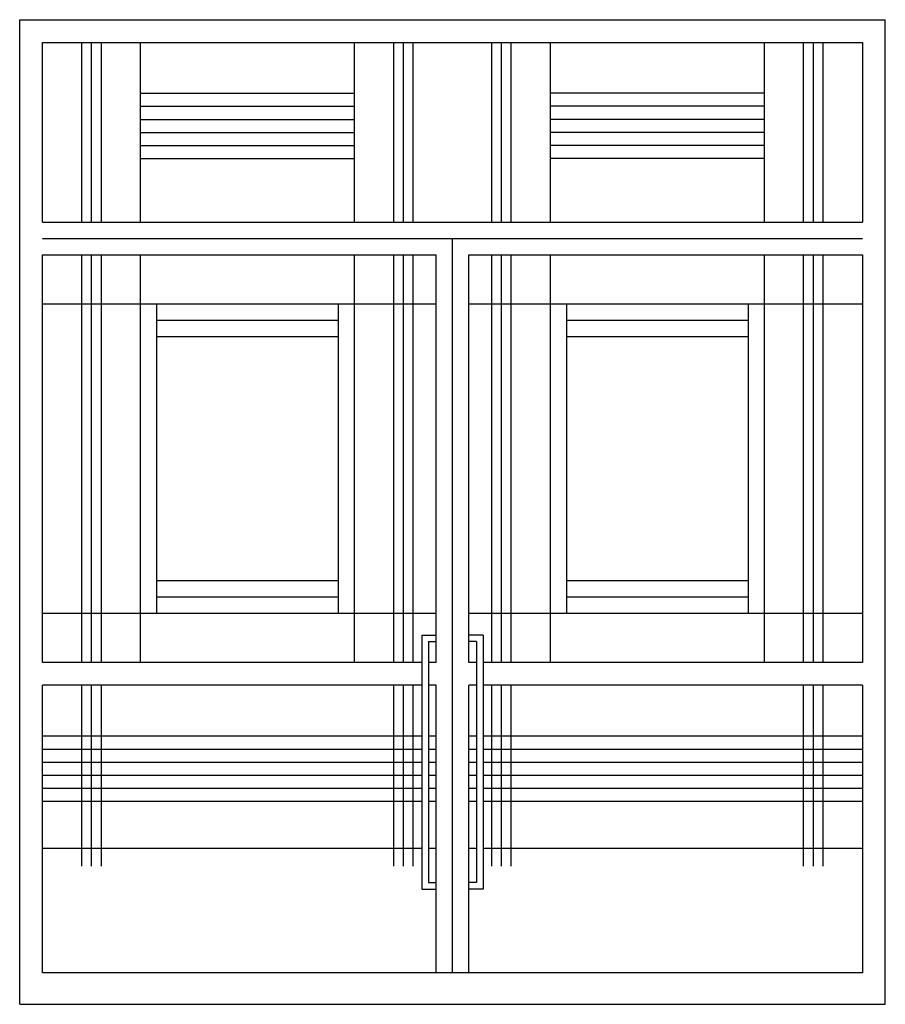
# Model space of a CAD drawing. Header units: millimetres. Extents: x 193.54 to 196.19, y 110.09 to 113.1.
import ezdxf

# ---------------------------------------------------------------- set-up
doc = ezdxf.new("R2010")
doc.units = ezdxf.units.MM

msp = doc.modelspace()

# ---------------------------------------------------------------- linework, layer by layer
for p, q in [((193.5383, 113.1042), (196.1883, 113.1042)), ((193.5383, 110.0902), (193.5383, 113.1042)), ((196.1883, 110.0902), (196.1883, 113.1042)), ((193.6083, 113.0342), (196.1183, 113.0342)), ((193.6083, 112.4842), (193.6083, 113.0342)), ((193.7283, 112.4842), (193.7283, 113.0342)), ((193.7583, 112.4842), (193.7583, 113.0342)), ((193.7883, 112.4842), (193.7883, 113.0342)), ((193.9083, 112.4842), (193.9083, 113.0342)), ((194.5633, 112.4842), (194.5633, 113.0342)), ((194.6833, 112.4842), (194.6833, 113.0342)), ((194.7133, 112.4842), (194.7133, 113.0342)), ((194.7433, 112.4842), (194.7433, 113.0342)), ((194.9833, 112.4842), (194.9833, 113.0342)), ((195.0133, 112.4842), (195.0133, 113.0342)), ((195.0433, 112.4842), (195.0433, 113.0342)), ((195.1633, 112.4842), (195.1633, 113.0342)), ((195.8183, 112.4842), (195.8183, 113.0342)), ((195.9383, 112.4842), (195.9383, 113.0342)), ((195.9683, 112.4842), (195.9683, 113.0342)), ((195.9983, 112.4842), (195.9983, 113.0342)), ((196.1183, 113.0342), (196.1183, 112.4842)), ((193.9083, 112.8792), (194.5633, 112.8792)), ((195.8183, 112.8792), (195.1633, 112.8792)), ((193.9083, 112.8392), (194.5633, 112.8392)), ((195.8183, 112.8392), (195.1633, 112.8392)), ((193.9083, 112.7992), (194.5633, 112.7992)), ((195.8183, 112.7992), (195.1633, 112.7992)), ((193.9083, 112.7592), (194.5633, 112.7592)), ((195.8183, 112.7592), (195.1633, 112.7592)), ((193.9083, 112.7192), (194.5633, 112.7192)), ((195.8183, 112.7192), (195.1633, 112.7192)), ((193.9083, 112.6792), (194.5633, 112.6792)), ((195.8183, 112.6792), (195.1633, 112.6792)), ((193.6083, 112.4842), (196.1183, 112.4842)), ((193.6083, 112.4342), (196.1183, 112.4342)), ((194.8633, 110.1867), (194.8633, 112.4342)), ((193.6083, 111.1367), (193.6083, 112.3842)), ((193.6083, 112.3842), (194.8133, 112.3842)), ((193.7283, 111.1367), (193.7283, 112.3842)), ((193.7583, 111.1367), (193.7583, 112.3842)), ((193.7883, 111.1367), (193.7883, 112.3842)), ((193.9083, 111.1367), (193.9083, 112.3842)), ((194.5633, 111.1367), (194.5633, 112.3842)), ((194.6833, 111.1367), (194.6833, 112.3842)), ((194.7133, 111.1367), (194.7133, 112.3842)), ((194.7433, 111.1367), (194.7433, 112.3842)), ((194.8133, 111.1367), (194.8133, 112.3842)), ((194.9133, 112.3842), (196.1183, 112.3842)), ((194.9133, 111.1367), (194.9133, 112.3842)), ((194.9833, 111.1367), (194.9833, 112.3842)), ((195.0133, 111.1367), (195.0133, 112.3842)), ((195.0433, 111.1367), (195.0433, 112.3842)), ((195.1633, 111.1367), (195.1633, 112.3842)), ((195.8183, 111.1367), (195.8183, 112.3842)), ((195.9383, 111.1367), (195.9383, 112.3842)), ((195.9683, 111.1367), (195.9683, 112.3842)), ((195.9983, 111.1367), (195.9983, 112.3842)), ((196.1183, 112.3842), (196.1183, 111.1367)), ((193.6083, 112.2342), (194.8133, 112.2342)), ((193.9583, 111.2867), (193.9583, 112.2342)), ((194.5133, 112.2342), (194.5133, 111.2867)), ((194.9133, 112.2342), (196.1183, 112.2342)), ((195.2133, 111.2867), (195.2133, 112.2342)), ((195.7683, 112.2342), (195.7683, 111.2867)), ((193.9583, 112.1842), (194.5133, 112.1842)), ((195.2133, 112.1842), (195.7683, 112.1842)), ((193.9583, 112.1342), (194.5133, 112.1342)), ((195.2133, 112.1342), (195.7683, 112.1342)), ((194.5133, 111.3867), (193.9583, 111.3867)), ((195.7683, 111.3867), (195.2133, 111.3867)), ((194.5133, 111.3367), (193.9583, 111.3367)), ((195.7683, 111.3367), (195.2133, 111.3367)), ((194.8133, 111.2867), (193.6083, 111.2867)), ((196.1183, 111.2867), (194.9133, 111.2867)), ((194.7696, 111.2204), (194.8133, 111.2204)), ((194.7696, 111.2204), (194.7696, 110.4431)), ((194.9571, 111.2204), (194.9133, 111.2204)), ((194.9571, 111.2204), (194.9571, 110.4431)), ((194.7896, 111.2004), (194.8133, 111.2004)), ((194.7896, 111.2004), (194.7896, 110.4631)), ((194.9371, 111.2004), (194.9133, 111.2004)), ((194.9371, 111.2004), (194.9371, 110.4631)), ((194.7696, 111.1367), (193.6083, 111.1367)), ((194.8133, 111.1367), (194.7896, 111.1367)), ((194.9371, 111.1367), (194.9133, 111.1367)), ((196.1183, 111.1367), (194.9571, 111.1367)), ((194.7696, 111.0667), (193.6083, 111.0667)), ((193.7283, 110.5129), (193.7283, 111.0667)), ((193.7583, 110.5129), (193.7583, 111.0667)), ((193.7883, 110.5129), (193.7883, 111.0667)), ((194.6833, 110.5129), (194.6833, 111.0667)), ((194.7133, 110.5129), (194.7133, 111.0667)), ((194.7433, 110.5129), (194.7433, 111.0667)), ((194.8133, 111.0667), (194.7896, 111.0667)), ((194.8133, 110.1867), (194.8133, 111.0667)), ((194.9371, 111.0667), (194.9133, 111.0667)), ((194.9133, 110.1867), (194.9133, 111.0667)), ((196.1183, 111.0667), (194.9571, 111.0667)), ((194.9833, 110.5129), (194.9833, 111.0667)), ((195.0133, 110.5129), (195.0133, 111.0667)), ((195.0433, 110.5129), (195.0433, 111.0667)), ((195.9383, 110.5129), (195.9383, 111.0667)), ((195.9683, 110.5129), (195.9683, 111.0667)), ((195.9983, 110.5129), (195.9983, 111.0667)), ((193.6083, 110.9117), (194.7696, 110.9117)), ((194.7896, 110.9117), (194.8133, 110.9117)), ((194.9133, 110.9117), (194.9371, 110.9117)), ((194.9571, 110.9117), (196.1183, 110.9117)), ((193.6083, 110.8717), (194.7696, 110.8717)), ((194.7896, 110.8717), (194.8133, 110.8717)), ((194.9133, 110.8717), (194.9371, 110.8717)), ((194.9571, 110.8717), (196.1183, 110.8717)), ((193.6083, 110.8317), (194.7696, 110.8317)), ((194.7896, 110.8317), (194.8133, 110.8317)), ((194.9133, 110.8317), (194.9371, 110.8317)), ((194.9571, 110.8317), (196.1183, 110.8317)), ((193.6083, 110.7917), (194.7696, 110.7917)), ((194.7896, 110.7917), (194.8133, 110.7917)), ((194.9133, 110.7917), (194.9371, 110.7917)), ((194.9571, 110.7917), (196.1183, 110.7917)), ((193.6083, 110.7517), (194.7696, 110.7517)), ((194.7896, 110.7517), (194.8133, 110.7517)), ((194.9133, 110.7517), (194.9371, 110.7517)), ((194.9571, 110.7517), (196.1183, 110.7517)), ((193.6083, 110.7117), (194.7696, 110.7117)), ((194.7896, 110.7117), (194.8133, 110.7117)), ((194.9133, 110.7117), (194.9371, 110.7117)), ((194.9571, 110.7117), (196.1183, 110.7117)), ((194.7696, 110.5667), (193.6083, 110.5667)), ((194.8133, 110.5667), (194.7896, 110.5667)), ((194.9371, 110.5667), (194.9133, 110.5667)), ((196.1183, 110.5667), (194.9571, 110.5667)), ((194.7696, 110.4431), (194.8133, 110.4431)), ((194.7896, 110.4631), (194.8133, 110.4631)), ((194.9371, 110.4631), (194.9133, 110.4631)), ((194.9571, 110.4431), (194.9133, 110.4431)), ((193.5383, 110.0902), (196.1883, 110.0902))]:
    msp.add_line(p, q)
msp.add_lwpolyline([(196.1183, 111.0667), (196.1183, 110.1867), (193.6083, 110.1867), (193.6083, 111.0667)])

doc.saveas('drawing.dxf')
